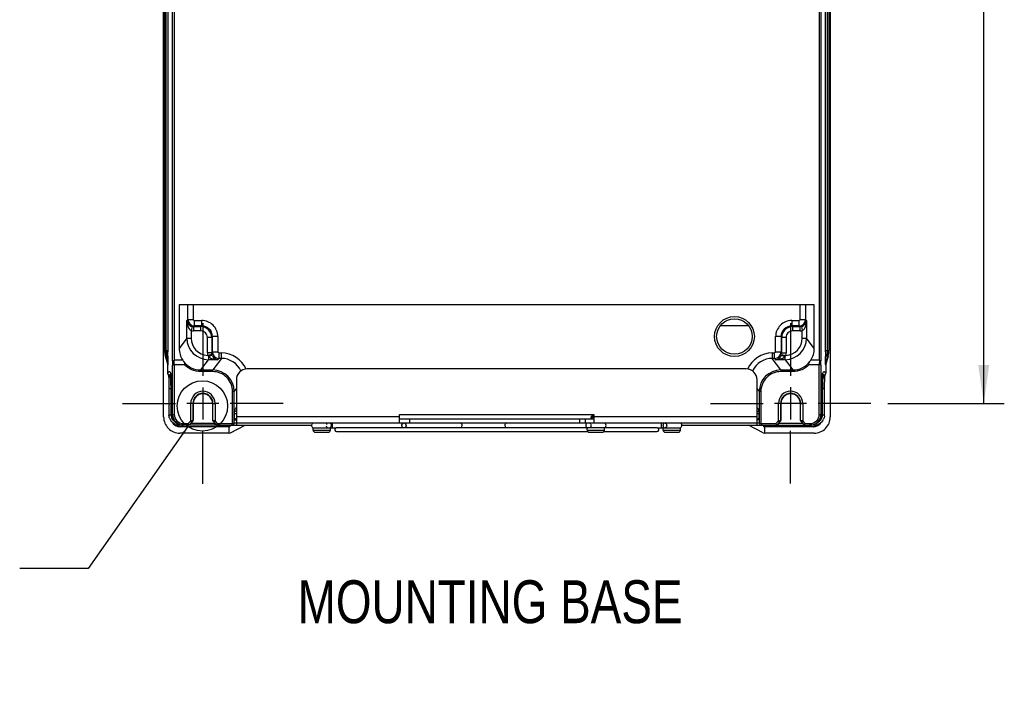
# Model space of a CAD drawing. Header units: inches. Extents: x 0 to 117, y 0 to 83.
# Tile 24 of 57: x 73 to 91, y 24 to 36. Entities that reach past the tile are written whole.
import ezdxf

# ---------------------------------------------------------------- set-up
doc = ezdxf.new("R2010")
doc.units = ezdxf.units.IN
doc.header["$LTSCALE"] = 6.431102
doc.header["$MEASUREMENT"] = 0
doc.linetypes.add('CENTER', pattern=[0.6, 0.375, -0.075, 0.075, -0.075])
doc.layers.get('0').update_dxf_attribs({"linetype": 'CONTINUOUS'})
doc.layers.add('DEFAULT_1', color=7, linetype='CENTER')
doc.styles.get("Standard").update_dxf_attribs({"font": 'txt', "width": 0.8})
doc.styles.add('TEXTSTYLE_5', font='txt', dxfattribs={"width": 0.8})
doc.dimstyles.new('DIMSTYLE_1', dxfattribs={"dimtxt": 0.78125, "dimasz": 0.7, "dimexe": 0.18, "dimexo": 0.0625, "dimgap": 0.09, "dimtad": 1, "dimdec": 0, "dimzin": 4, "dimdsep": 46, "dimtxsty": 'STANDARD', "dimblk": '_FILLED', "dimblk1": '_FILLED', "dimblk2": '_FILLED', "dimcen": 0.09, "dimadec": 0, "dimazin": 0, "dimtfac": 1, "dimtdec": 0, "dimtofl": 0, "dimtmove": 0, "dimatfit": 3, "dimldrblk": '_FILLED', "dimfxl": 1, "dimtolj": 1, "dimtzin": 4, "dimarcsym": 0})
doc.dimstyles.get("Standard").update_dxf_attribs({"dimtxt": 0.78125, "dimasz": 0.14, "dimexe": 0.18, "dimexo": 0.0625, "dimgap": 0.09, "dimtad": 1, "dimdec": 3, "dimzin": 4, "dimdsep": 46, "dimtxsty": 'STANDARD', "dimblk": '_FILLED', "dimblk1": '_FILLED', "dimblk2": '_FILLED', "dimcen": 0.09, "dimadec": 0, "dimazin": 0, "dimtp": 0.001, "dimtm": 0.001, "dimtfac": 1, "dimtdec": 3, "dimtofl": 0, "dimtmove": 0, "dimatfit": 3, "dimldrblk": '_FILLED', "dimfxl": 1, "dimtolj": 1, "dimtzin": 4, "dimarcsym": 0})

# ---------------------------------------------------------------- blocks, each defined once
blk = doc.blocks.new('_FILLED')
at = {"color": 0, "linetype": 'BYBLOCK'}
blk.add_solid([(0, 0), (-1, 0.143), (-1, -0.143)], dxfattribs=at)
blk = doc.blocks.new('*D13')
at = {"color": 7, "linetype": 'CONTINUOUS'}
for p, q in [((89.05, 54.519), (91.17, 54.519)), ((90.795, 54.519), (90.795, 41.765)), ((90.795, 29.01), (90.795, 41.765)), ((89.05, 29.01), (91.17, 29.01))]:
    blk.add_line(p, q, dxfattribs=at)
at = {"color": 7, "linetype": 'CONTINUOUS', "xscale": 0.7, "yscale": 0.7, "zscale": 0.7}
for p, rotation in [((90.795, 54.519), 90), ((90.795, 29.01), 270)]:
    blk.add_blockref('_FILLED', p, dxfattribs=dict(at, rotation=rotation))
at = {"color": 7, "linetype": 'CONTINUOUS', "insert": (89.818, 41.765), "char_height": 0.7812, "width": 1.875, "attachment_point": 2, "rotation": 90, "line_spacing_factor": 0.9}
blk.add_mtext('648', dxfattribs=at)

msp = doc.modelspace()

# ---------------------------------------------------------------- linework, layer by layer
at = {"color": 7, "linetype": 'CONTINUOUS'}
for p, q in [((75.8518, 28.7628), (75.8518, 54.9209)), ((87.999, 54.9209), (87.999, 28.7628)), ((76.0138, 29.7876), (76.0138, 53.2267)), ((76.0434, 53.2198), (76.0434, 29.7946)), ((87.7995, 29.7946), (87.7995, 53.2198)), ((87.8291, 53.2267), (87.8291, 29.7876)), ((75.8708, 29.9736), (75.8708, 53.0407)), ((75.8947, 53.0408), (75.8947, 29.9736)), ((75.9305, 53.0408), (75.9305, 29.9736)), ((87.9124, 29.9736), (87.9124, 53.0408)), ((87.9482, 29.9736), (87.9482, 53.0408)), ((87.9721, 53.0407), (87.9721, 29.9736)), ((87.7078, 30.8063), (76.1351, 30.8063)), ((76.1351, 30.8063), (76.1351, 30.0124)), ((76.2929, 30.5401), (76.2929, 30.8063)), ((76.3913, 30.8063), (76.3913, 30.5401)), ((87.4516, 30.5401), (87.4516, 30.8063)), ((87.55, 30.8063), (87.55, 30.5401)), ((87.7078, 30.0124), (87.7078, 30.8063)), ((76.2929, 30.5401), (76.2753, 30.5225)), ((76.2753, 30.1994), (76.2753, 30.5225)), ((76.2929, 30.5401), (76.3913, 30.5401)), ((76.411, 30.5204), (76.545, 30.5204)), ((76.411, 30.5204), (76.411, 30.422)), ((76.545, 30.422), (76.545, 30.5204)), ((87.2979, 30.5204), (87.432, 30.5204)), ((87.2979, 30.5204), (87.2979, 30.422)), ((87.432, 30.422), (87.432, 30.5204)), ((87.4516, 30.5401), (87.55, 30.5401)), ((87.5676, 30.5225), (87.55, 30.5401)), ((87.5676, 30.5225), (87.5676, 30.1994)), ((76.3714, 30.4113), (76.3541, 30.3346)), ((76.3541, 30.3346), (76.3541, 30.1995)), ((76.3974, 30.4085), (76.411, 30.422)), ((76.3974, 30.4085), (76.5315, 30.4085)), ((76.3974, 30.4085), (76.3974, 30.3297)), ((76.5315, 30.3297), (76.3974, 30.3297)), ((76.545, 30.422), (76.411, 30.422)), ((76.545, 30.422), (76.5315, 30.4085)), ((76.5315, 30.3297), (76.5315, 30.4085)), ((86.5082, 30.4245), (85.9961, 30.4245)), ((87.432, 30.422), (87.2979, 30.422)), ((87.3114, 30.4085), (87.2979, 30.422)), ((87.3114, 30.4085), (87.4455, 30.4085)), ((87.3114, 30.4085), (87.3114, 30.3297)), ((87.4455, 30.3297), (87.3114, 30.3297)), ((87.432, 30.422), (87.4455, 30.4085)), ((87.4455, 30.4085), (87.4455, 30.3297)), ((87.4715, 30.4114), (87.4888, 30.3346)), ((87.4888, 30.1995), (87.4888, 30.3346)), ((76.2753, 30.1994), (76.1351, 30.0124)), ((76.2753, 30.1994), (76.3541, 30.1994)), ((76.7283, 30.2117), (76.6495, 30.2117)), ((76.6495, 29.9293), (76.6495, 30.2117)), ((76.7283, 30.2117), (76.7418, 30.2252)), ((76.7283, 30.2117), (76.7283, 29.9293)), ((76.8402, 30.2252), (76.7418, 30.2252)), ((76.7418, 29.9473), (76.7418, 30.2252)), ((76.8402, 30.2252), (76.8402, 29.9473)), ((87.1011, 30.2252), (87.0027, 30.2252)), ((87.0027, 29.9473), (87.0027, 30.2252)), ((87.1011, 30.2252), (87.1147, 30.2117)), ((87.1011, 30.2252), (87.1011, 29.9473)), ((87.1934, 30.2117), (87.1147, 30.2117)), ((87.1147, 29.9293), (87.1147, 30.2117)), ((87.1934, 30.2117), (87.1934, 29.9293)), ((87.4888, 30.1994), (87.5676, 30.1994)), ((87.7078, 30.0124), (87.5676, 30.1994)), ((75.8683, 29.9736), (75.9305, 29.9736)), ((75.9305, 29.9736), (75.9305, 29.9477)), ((87.9124, 29.9736), (87.9746, 29.9736)), ((87.9124, 29.9478), (87.9124, 29.9736)), ((75.8853, 29.8678), (75.8828, 29.8678)), ((75.9024, 29.8725), (75.8853, 29.8678)), ((75.9256, 29.7236), (75.8853, 29.8678)), ((75.9024, 29.8725), (75.9089, 29.8317)), ((75.9303, 29.8724), (75.9302, 29.8638)), ((76.0138, 29.7876), (76.015, 29.7089)), ((76.2008, 29.7946), (76.0434, 29.7946)), ((76.0446, 29.7158), (76.0434, 29.7946)), ((76.5283, 29.6184), (76.6688, 29.8059)), ((76.7283, 29.9293), (76.6495, 29.9293)), ((76.7313, 29.9026), (76.6546, 29.8849)), ((76.6688, 29.8642), (76.6688, 29.8059)), ((76.8423, 29.8059), (76.6688, 29.8059)), ((76.7418, 29.9473), (76.7283, 29.9293)), ((76.7313, 29.9026), (76.7327, 29.8969)), ((76.7418, 29.9473), (76.8402, 29.9473)), ((76.9034, 29.8292), (76.7453, 29.6184)), ((76.8423, 29.8059), (76.8598, 29.8292)), ((76.8598, 29.9276), (76.9034, 29.9276)), ((76.8598, 29.9276), (76.8598, 29.8292)), ((76.9034, 29.8292), (76.8598, 29.8292)), ((76.9034, 29.8292), (76.9034, 29.9276)), ((86.9395, 29.9276), (86.9831, 29.9276)), ((86.9395, 29.9276), (86.9395, 29.8292)), ((86.9831, 29.8292), (86.9395, 29.8292)), ((87.0976, 29.6184), (86.9395, 29.8292)), ((86.9831, 29.8292), (86.9831, 29.9276)), ((86.9831, 29.8292), (87.0006, 29.8059)), ((87.1741, 29.8059), (87.0006, 29.8059)), ((87.0027, 29.9473), (87.1011, 29.9473)), ((87.1147, 29.9293), (87.1011, 29.9473)), ((87.1116, 29.9026), (87.1883, 29.8849)), ((87.1147, 29.9293), (87.1934, 29.9293)), ((87.1741, 29.8059), (87.1741, 29.8642)), ((87.1741, 29.8059), (87.3146, 29.6184)), ((87.7995, 29.7946), (87.6421, 29.7946)), ((87.7995, 29.7946), (87.7983, 29.7158)), ((87.8279, 29.7089), (87.8291, 29.7876)), ((87.9576, 29.8678), (87.9173, 29.7236)), ((87.9405, 29.8725), (87.9339, 29.8312)), ((87.9576, 29.8678), (87.9405, 29.8725)), ((87.9601, 29.8678), (87.9576, 29.8678)), ((75.9256, 29.7236), (75.9252, 29.7236)), ((75.9277, 29.7077), (75.9252, 29.7077)), ((75.9252, 29.7077), (75.9252, 29.562)), ((76.015, 28.8103), (76.015, 29.7089)), ((76.0446, 29.7158), (76.2261, 29.7158)), ((76.0446, 29.7158), (76.0446, 28.8102)), ((76.5283, 29.6184), (76.7453, 29.6184)), ((76.5283, 29.6184), (76.5283, 29.5889)), ((76.7453, 29.5889), (76.7453, 29.6184)), ((86.4687, 29.6371), (77.3742, 29.6371)), ((87.0976, 29.6184), (87.3146, 29.6184)), ((87.0976, 29.6184), (87.0976, 29.5889)), ((87.3146, 29.5889), (87.3146, 29.6184)), ((87.6168, 29.7158), (87.7983, 29.7158)), ((87.7983, 28.8102), (87.7983, 29.7158)), ((87.8279, 29.7089), (87.8279, 28.8103)), ((87.9177, 29.7077), (87.9152, 29.7077)), ((87.9177, 29.7236), (87.9173, 29.7236)), ((87.9177, 29.7077), (87.9177, 29.562)), ((75.9339, 29.5324), (75.9358, 29.527)), ((75.9418, 29.5068), (75.9428, 29.5033)), ((75.9433, 29.4946), (75.9435, 29.4901)), ((75.9435, 29.4901), (75.9438, 29.4848)), ((75.9438, 29.4848), (75.9441, 29.4787)), ((75.9441, 29.4787), (75.9444, 29.4719)), ((75.9444, 29.4719), (75.9448, 29.4602)), ((75.9448, 29.4602), (75.9453, 29.4469)), ((75.9453, 29.4469), (75.9457, 29.4319)), ((75.9457, 29.4319), (75.9462, 29.4093)), ((75.9797, 29.4744), (75.9892, 29.4741)), ((75.9862, 29.545), (75.9866, 29.5443)), ((75.9871, 29.5358), (75.9874, 29.5302)), ((75.9874, 29.5302), (75.9876, 29.5237)), ((75.9876, 29.5237), (75.9879, 29.5163)), ((76.0084, 28.8654), (75.9879, 29.5167)), ((75.9879, 29.5167), (75.9879, 29.5154)), ((76.7453, 29.5889), (76.5283, 29.5889)), ((77.1774, 29.4402), (77.1783, 28.6135)), ((86.6646, 28.6135), (86.6655, 29.4402)), ((87.3146, 29.5889), (87.0976, 29.5889)), ((87.8345, 28.8654), (87.8552, 29.5211)), ((87.8537, 29.4741), (87.8632, 29.4744)), ((87.855, 29.5167), (87.855, 29.5154)), ((87.8563, 29.5443), (87.8568, 29.5451)), ((87.8566, 29.5474), (87.8567, 29.5481)), ((87.8568, 29.5451), (87.86, 29.55)), ((87.8574, 29.5557), (87.8578, 29.5569)), ((87.86, 29.55), (87.8606, 29.5508)), ((87.8727, 29.5334), (87.8758, 29.5288)), ((87.8758, 29.5288), (87.8793, 29.5228)), ((87.8969, 29.4157), (87.8973, 29.4356)), ((87.8973, 29.4356), (87.8978, 29.4531)), ((87.8978, 29.4531), (87.8982, 29.4634)), ((87.8982, 29.4634), (87.8985, 29.4725)), ((87.8985, 29.4725), (87.8989, 29.4805)), ((87.9003, 29.5029), (87.9004, 29.5035)), ((75.9462, 29.4093), (75.9466, 29.3839)), ((75.9466, 29.3839), (75.947, 29.3486)), ((75.947, 29.3486), (75.9473, 29.3019)), ((75.9473, 29.3019), (75.9485, 28.8024)), ((75.9868, 29.2775), (75.9954, 29.2772)), ((75.9879, 28.799), (75.9868, 29.2775)), ((76.5669, 29.3015), (76.5669, 28.7169)), ((77.1387, 29.2248), (77.1774, 29.2763)), ((86.6655, 29.2763), (86.7042, 29.2248)), ((87.2758, 29.3028), (87.2758, 28.7182)), ((87.8475, 29.2772), (87.8561, 29.2775)), ((87.855, 28.799), (87.8561, 29.2775)), ((87.8944, 28.8024), (87.8957, 29.3246)), ((87.8957, 29.3246), (87.8959, 29.3519)), ((87.8959, 29.3519), (87.8964, 29.3856)), ((87.8964, 29.3856), (87.8969, 29.4157)), ((77.1387, 29.2248), (77.1092, 29.2248)), ((77.1092, 28.6506), (77.1092, 29.2248)), ((77.1387, 28.6483), (77.1387, 29.2248)), ((86.7337, 29.2248), (86.7042, 29.2248)), ((86.7042, 29.2248), (86.7042, 28.6483)), ((86.7337, 29.2248), (86.7337, 28.6506)), ((76.3453, 29.0089), (76.2745, 29.0092)), ((76.3847, 29.0089), (76.3453, 29.0089)), ((76.3454, 28.6894), (76.3454, 29.0088)), ((76.39, 29.0072), (76.3847, 29.0089)), ((76.7496, 29.0089), (76.3847, 29.0089)), ((76.3847, 29.0089), (76.3848, 28.6993)), ((76.39, 29.0072), (76.39, 28.7045)), ((76.7496, 29.0089), (76.7443, 29.0072)), ((76.7443, 29.0072), (76.7443, 28.7045)), ((76.7495, 28.6993), (76.7496, 29.0089)), ((76.7496, 29.0089), (76.7889, 29.0089)), ((76.8592, 29.0092), (76.7889, 29.0089)), ((76.7889, 29.0088), (76.7889, 28.6894)), ((87.5681, 29.0105), (86.9835, 29.0105)), ((87.0933, 29.0089), (87.054, 29.0089)), ((87.054, 28.6894), (87.054, 29.0088)), ((87.0986, 29.0072), (87.0933, 29.0089)), ((87.0933, 29.0089), (87.0934, 28.6993)), ((87.0986, 29.0072), (87.0986, 28.7045)), ((87.4582, 29.0089), (87.4529, 29.0072)), ((87.4529, 29.0072), (87.4529, 28.7045)), ((87.4581, 28.6993), (87.4582, 29.0089)), ((87.4582, 29.0089), (87.4976, 29.0089)), ((87.4975, 29.0088), (87.4975, 28.6894)), ((76.0084, 28.8654), (76.0084, 28.8666)), ((76.0095, 28.8103), (76.0446, 28.8103)), ((77.1774, 28.8186), (77.1442, 28.8186)), ((77.1442, 28.7233), (77.1442, 28.8186)), ((77.1603, 28.7316), (77.1733, 28.7316)), ((77.1774, 28.7709), (80.1498, 28.7709)), ((80.1498, 28.8103), (83.6931, 28.8103)), ((80.1498, 28.6528), (80.1498, 28.8103)), ((80.1498, 28.7316), (83.6931, 28.7316)), ((80.3306, 28.7316), (80.3306, 28.6528)), ((83.4324, 28.6528), (83.4324, 28.7316)), ((83.5309, 28.7316), (83.5309, 28.6528)), ((83.6355, 28.7552), (83.6366, 28.7544)), ((83.6366, 28.7544), (83.6549, 28.7436)), ((83.659, 28.7775), (83.651, 28.7726)), ((83.6577, 28.8075), (83.6572, 28.8064)), ((83.6572, 28.7775), (83.6572, 28.8064)), ((83.6572, 28.7316), (83.6572, 28.7434)), ((83.6612, 28.7786), (83.659, 28.7775)), ((83.6931, 28.8103), (83.6931, 28.6528)), ((83.6931, 28.7709), (86.6655, 28.7709)), ((86.6987, 28.8186), (86.6655, 28.8186)), ((86.6655, 28.7316), (86.6826, 28.7316)), ((86.697, 28.7126), (86.7017, 28.7125)), ((86.6987, 28.8186), (86.6987, 28.7233)), ((87.7984, 28.8103), (87.8334, 28.8103)), ((87.8345, 28.8666), (87.8345, 28.8654)), ((76.1379, 28.6261), (76.1379, 28.6135)), ((76.2067, 28.6135), (76.1379, 28.6135)), ((77.0418, 28.5825), (76.157, 28.5825)), ((77.0489, 28.5859), (76.1604, 28.5859)), ((76.212, 28.643), (76.299, 28.643)), ((76.212, 28.643), (76.212, 28.6135)), ((76.8201, 28.6135), (76.212, 28.6135)), ((76.3454, 28.6894), (76.299, 28.643)), ((76.3112, 28.6135), (76.299, 28.643)), ((76.3112, 28.6135), (76.3813, 28.6835)), ((76.3663, 28.6685), (76.3454, 28.6894)), ((76.3472, 28.6494), (76.7871, 28.6494)), ((76.39, 28.7045), (76.3848, 28.6993)), ((76.7495, 28.6993), (76.7443, 28.7045)), ((76.7888, 28.6894), (76.7503, 28.699)), ((76.753, 28.6835), (76.823, 28.6135)), ((76.768, 28.6685), (76.7888, 28.6894)), ((76.8353, 28.643), (76.7889, 28.6894)), ((76.7934, 28.6135), (76.7934, 28.6428)), ((76.823, 28.6135), (76.8353, 28.643)), ((76.823, 28.6135), (78.5474, 28.6135)), ((76.8353, 28.643), (77.0996, 28.643)), ((77.0591, 28.5859), (77.0418, 28.5825)), ((77.0418, 28.5825), (77.0418, 28.4678)), ((77.0591, 28.6135), (77.0591, 28.5859)), ((77.0695, 28.4733), (77.3361, 28.6127)), ((77.0996, 28.6135), (77.0996, 28.643)), ((77.1774, 28.6528), (86.6655, 28.6528)), ((78.575, 28.5623), (78.9845, 28.5623)), ((78.575, 28.5229), (78.575, 28.5623)), ((78.89, 28.5229), (78.89, 28.5623)), ((78.9223, 28.6528), (78.9223, 28.5623)), ((79.0042, 28.5682), (80.2128, 28.5682)), ((80.258, 28.5623), (80.2507, 28.5623)), ((80.2875, 28.5682), (83.5554, 28.5682)), ((83.5707, 28.5647), (83.5604, 28.5675)), ((83.8852, 28.5623), (83.5702, 28.5623)), ((83.5702, 28.5229), (83.5702, 28.5623)), ((83.8852, 28.5229), (83.8852, 28.5623)), ((83.8898, 28.5682), (84.8387, 28.5682)), ((84.8584, 28.5623), (85.2679, 28.5623)), ((84.9206, 28.5623), (84.9206, 28.6522)), ((84.9529, 28.5229), (84.9529, 28.5623)), ((85.2679, 28.5229), (85.2679, 28.5623)), ((85.2955, 28.6135), (87.0199, 28.6135)), ((86.7735, 28.4733), (86.5068, 28.6128)), ((86.7433, 28.643), (87.0076, 28.643)), ((86.7433, 28.643), (86.7433, 28.6135)), ((86.7838, 28.6135), (86.7838, 28.5859)), ((86.8011, 28.5825), (86.7838, 28.5859)), ((87.6825, 28.5859), (86.7941, 28.5859)), ((87.686, 28.5825), (86.8011, 28.5825)), ((86.8011, 28.5825), (86.8011, 28.4678)), ((87.054, 28.6894), (87.0076, 28.643)), ((87.0076, 28.643), (87.0199, 28.6135)), ((87.0199, 28.6135), (87.09, 28.6835)), ((87.0221, 28.6135), (87.6309, 28.6135)), ((87.0495, 28.6372), (87.0495, 28.614)), ((87.0749, 28.6685), (87.0541, 28.6894)), ((87.0558, 28.6494), (87.4957, 28.6494)), ((87.0986, 28.7045), (87.0934, 28.6993)), ((87.4581, 28.6993), (87.4529, 28.7045)), ((87.4975, 28.6894), (87.4589, 28.699)), ((87.4616, 28.6835), (87.5317, 28.6135)), ((87.4766, 28.6685), (87.4975, 28.6894)), ((87.5439, 28.643), (87.4975, 28.6894)), ((87.5317, 28.6135), (87.5439, 28.643)), ((87.5439, 28.643), (87.6309, 28.643)), ((87.6309, 28.6135), (87.6309, 28.643)), ((87.705, 28.6135), (87.6362, 28.6135)), ((87.705, 28.6135), (87.705, 28.6261)), ((77.0418, 28.4678), (76.1472, 28.4678)), ((77.0418, 28.4678), (77.0695, 28.4733)), ((78.575, 28.5229), (78.89, 28.5229)), ((78.6143, 28.4835), (78.8506, 28.4835)), ((79.0041, 28.4973), (83.5797, 28.4973)), ((83.5702, 28.5229), (83.8852, 28.5229)), ((83.6096, 28.4835), (83.8458, 28.4835)), ((83.8757, 28.4973), (84.8388, 28.4973)), ((84.9529, 28.5229), (85.2679, 28.5229)), ((84.9923, 28.4835), (85.2286, 28.4835)), ((86.7735, 28.4733), (86.8011, 28.4678)), ((87.7035, 28.4678), (86.8011, 28.4678))]:
    msp.add_line(p, q, dxfattribs=at)
for points in [[(75.9286, 29.5461), (75.929, 29.5452), (75.9305, 29.5415), (75.9322, 29.5373), (75.9339, 29.5324)], [(75.9358, 29.527), (75.9377, 29.5209), (75.9397, 29.5142), (75.9418, 29.5068)], [(75.9424, 29.5047), (75.9424, 29.5045), (75.9425, 29.5037), (75.9426, 29.5027), (75.9427, 29.5015), (75.9429, 29.5001), (75.943, 29.4985), (75.9431, 29.4966), (75.9433, 29.4946)], [(75.9838, 29.5506), (75.9821, 29.5516), (75.9812, 29.5522), (75.983, 29.55), (75.9862, 29.545)], [(75.9862, 29.5484), (75.9861, 29.5484), (75.9862, 29.5481), (75.9863, 29.5475), (75.9864, 29.5466), (75.9865, 29.5455), (75.9866, 29.544), (75.9867, 29.5423), (75.9868, 29.5404), (75.987, 29.5382), (75.9871, 29.5358)], [(87.8552, 29.5211), (87.8555, 29.5297), (87.8557, 29.5334), (87.8559, 29.5368), (87.856, 29.5397), (87.8562, 29.5422), (87.8564, 29.5444), (87.8565, 29.5461), (87.8566, 29.5474)], [(87.8989, 29.4805), (87.8992, 29.4874), (87.8994, 29.4905), (87.8996, 29.4932), (87.8997, 29.4957), (87.8999, 29.4979), (87.9, 29.4999), (87.9002, 29.5015), (87.9003, 29.5029)], [(87.9002, 29.5033), (87.9011, 29.5068), (87.9032, 29.5142), (87.9052, 29.5209), (87.9071, 29.527), (87.909, 29.5324), (87.9107, 29.5373), (87.9124, 29.5415)], [(83.651, 28.7726), (83.6397, 28.7659), (83.6366, 28.764)]]:
    msp.add_lwpolyline(points, dxfattribs=at)
for centre, radius in [((86.2522, 30.2276), 0.3631), ((86.2522, 30.2276), 0.3238), ((76.5587, 28.9633), 0.4583)]:
    msp.add_circle(centre, radius, dxfattribs=at)
for centre, radius, start, end in [((76.411, 30.5401), 0.1181, 180.03813, 269.96187), ((76.545, 30.2252), 0.2952, 0.00017, 90.00242), ((87.2979, 30.2252), 0.2952, 90.00009, 180.00249), ((87.4319, 30.5401), 0.1181, 270.03812, 359.96187), ((76.3975, 30.527), 0.1973, 257.28605, 269.9879), ((76.5314, 30.2116), 0.1969, 0.02051, 89.97949), ((76.5315, 30.2117), 0.118, 359.99233, 90.00949), ((76.5451, 30.2253), 0.1967, 359.97061, 90.02939), ((87.2978, 30.2253), 0.1967, 89.97061, 180.02939), ((87.3115, 30.2116), 0.1969, 90.02051, 179.97949), ((87.3114, 30.2117), 0.118, 89.99234, 180.00949), ((87.4454, 30.5272), 0.1975, 270.01934, 282.70671), ((76.6689, 30.1995), 0.3936, 180.00578, 269.98506), ((76.6688, 30.1993), 0.3148, 179.97431, 267.40968), ((87.174, 30.1995), 0.3936, 270.01494, 359.99423), ((87.1741, 30.1993), 0.3148, 272.59038, 0.02551), ((76.2636, 29.9738), 0.3953, 180.03706, 195.56402), ((76.266, 29.9738), 0.3952, 180.03222, 195.56556), ((76.561, 29.9741), 0.6663, 180.0423, 185.93219), ((52.1935, 29.9656), 23.7361, 359.75408, 0.01934), ((87.2919, 29.9737), 0.6563, 354.9745, 359.98877), ((87.5769, 29.9738), 0.3952, 344.43501, 359.96721), ((87.5792, 29.9738), 0.3954, 344.43777, 359.96473), ((76.5684, 29.9738), 0.6736, 185.84459, 188.64682), ((56.9068, 29.9615), 19.0237, 359.73176, 359.95864), ((76.8471, 29.9293), 0.1976, 180.019, 193.00582), ((76.9034, 29.4358), 0.4918, 24.00815, 89.99674), ((76.9035, 29.436), 0.3932, 24.77283, 90.02407), ((86.9395, 29.4358), 0.4918, 90.00253, 155.99319), ((86.9394, 29.436), 0.3932, 89.97593, 155.22724), ((86.9837, 29.9474), 0.1174, 270.04457, 359.93206), ((86.9958, 29.9293), 0.1976, 346.99418, 359.98097), ((109.3077, 29.9652), 21.3953, 180.04663, 180.17844), ((103.2815, 29.948), 15.3691, 180.18433, 180.31371), ((87.2695, 29.9744), 0.6787, 351.36754, 354.14183), ((87.2386, 29.978), 0.7098, 354.11158, 355.01052), ((76.5282, 30.0117), 0.3933, 217.47744, 270.01587), ((76.7452, 29.2249), 0.3935, 359.99458, 89.99243), ((77.3742, 29.4402), 0.1969, 90, 180), ((86.4687, 29.4402), 0.1969, 0, 90), ((87.0977, 29.2249), 0.3935, 90.00757, 180.00542), ((87.3147, 30.0117), 0.3933, 269.9836, 322.54284), ((75.9648, 29.5623), 0.0396, 248.93875, 268.3171), ((75.8032, 29.4513), 0.1756, 22.51015, 23.99584), ((76.0253, 29.557), 0.0402, 180.15734, 192.31109), ((74.6307, 29.474), 1.3579, 1.80095, 2.1228), ((76.7453, 29.225), 0.3639, 359.97026, 90.00343), ((87.0976, 29.225), 0.3639, 89.99658, 180.0297), ((87.8183, 29.5569), 0.0395, 340.39109, 0.05416), ((88.429, 29.3234), 0.5857, 164.39182, 165.05752), ((88.3609, 29.3424), 0.5149, 163.66723, 164.39252), ((88.2989, 29.3606), 0.4503, 162.87501, 163.66806), ((88.0876, 29.4317), 0.2273, 157.53819, 160.04217), ((88.0398, 29.4513), 0.1756, 156.00431, 157.48999), ((87.8782, 29.5623), 0.0396, 271.68286, 291.04695), ((87.8623, 29.5136), 0.0392, 301.62288, 311.63267), ((76.5671, 29.0089), 0.1824, 0.00228, 179.99773), ((76.5671, 29.0072), 0.1772, 0.00142, 179.99858), ((87.2758, 29.0089), 0.1824, 0.00228, 179.99773), ((87.2758, 29.0072), 0.1772, 0.00142, 179.99858), ((76.147, 28.763), 0.2952, 180.04696, 270.05131), ((76.1353, 28.8028), 0.1867, 180.10861, 181.81163), ((76.1382, 28.8031), 0.1898, 204.04743, 216.00791), ((76.1356, 28.7994), 0.1477, 180.13692, 188.01641), ((76.1395, 28.7999), 0.1516, 188.01452, 202.68911), ((76.2131, 28.812), 0.2036, 180.46472, 193.07222), ((76.2118, 28.8117), 0.2023, 193.09466, 194.69899), ((76.2132, 28.8105), 0.1982, 180.06475, 197.87361), ((76.2067, 28.8104), 0.197, 194.70912, 251.11016), ((76.212, 28.8104), 0.197, 197.95328, 251.97003), ((76.2119, 28.8103), 0.1673, 180.05939, 270.02929), ((77.1603, 28.7119), 0.0197, 90, 175.26427), ((83.7234, 28.3702), 0.4045, 98.35505, 99.43625), ((83.7239, 28.3614), 0.4074, 98.32725, 99.43525), ((86.6946, 26.5379), 2.1747, 90.16792, 90.65446), ((86.6826, 28.7119), 0.0197, 9.81638, 90), ((86.6907, 27.698), 1.0146, 89.86288, 90.13683), ((86.6919, 28.1798), 0.5328, 89.45157, 89.87433), ((87.631, 28.8103), 0.1673, 269.97071, 359.94061), ((87.6309, 28.8104), 0.197, 288.03002, 342.04685), ((87.6363, 28.8104), 0.197, 288.88981, 345.29168), ((87.7038, 28.763), 0.2952, 269.94869, 359.95305), ((87.6298, 28.8105), 0.1981, 342.11265, 353.99935), ((87.6297, 28.812), 0.2037, 345.33453, 359.5293), ((87.6318, 28.8104), 0.1961, 353.99237, 359.987), ((91.2201, 28.7773), 3.3868, 178.98549, 179.44224), ((89.9905, 28.8001), 2.1571, 178.23224, 179.01114), ((87.7052, 28.7994), 0.1498, 333.72638, 359.86414), ((87.8561, 29.2432), 0.4442, 269.86549, 270.79831), ((87.705, 28.8029), 0.1894, 323.78728, 335.29954), ((87.7061, 28.8029), 0.1883, 353.4642, 359.87618), ((76.1382, 28.8041), 0.1907, 246.07812, 263.94397), ((76.1379, 28.8019), 0.1884, 263.96755, 269.9868), ((76.2069, 28.812), 0.1985, 251.18244, 269.92697), ((76.2122, 28.8117), 0.1983, 252.02834, 263.9654), ((76.212, 28.8097), 0.1963, 263.95821, 269.98714), ((77.0996, 28.6528), 0.0394, 270, 358.5), ((77.0996, 28.6528), 0.00984, 270, 346.94581), ((78.5927, 28.6076), 0.0453, 120, 260), ((78.8632, 28.6085), 0.0487, 153.3637, 162.09977), ((78.8602, 28.61), 0.0454, 143.93683, 153.31333), ((79.0041, 28.5328), 0.0354, 123.55731, 270), ((83.5879, 28.6076), 0.0453, 110, 260), ((83.5982, 28.6104), 0.0435, 37.19284, 47.15135), ((83.5929, 28.6076), 0.0495, 341.24728, 9.75251), ((83.8675, 28.6076), 0.0453, 280, 80), ((84.8388, 28.5328), 0.0354, 270, 56.44269), ((85.0017, 28.6075), 0.0516, 161.96364, 179.95185), ((84.9991, 28.6066), 0.0487, 197.90023, 206.6363), ((84.9753, 28.6063), 0.0446, 311.34604, 331.20563), ((84.9722, 28.6074), 0.048, 9.67125, 19.06527), ((84.9734, 28.6075), 0.0469, 350.29124, 9.70876), ((85.2502, 28.6076), 0.0453, 280, 60), ((86.7433, 28.6528), 0.0394, 181.5, 270), ((86.7433, 28.6528), 0.00984, 193.05419, 270), ((87.6309, 28.8079), 0.1945, 270.00096, 271.5578), ((87.6307, 28.8119), 0.1985, 271.59805, 287.95971), ((87.6362, 28.8097), 0.1962, 270.01463, 276.34568), ((87.636, 28.8118), 0.1983, 276.33669, 288.835), ((87.705, 28.8017), 0.1882, 270.02004, 276.83077), ((87.7047, 28.8045), 0.191, 276.81859, 289.28574), ((87.7044, 28.8003), 0.151, 293.9157, 311.01808), ((78.6144, 28.5229), 0.0394, 180, 269.97656), ((78.8506, 28.5229), 0.0394, 270.02344, 360), ((83.6096, 28.5229), 0.0394, 180, 269.97656), ((83.8458, 28.5229), 0.0394, 270.02344, 360), ((84.9923, 28.5229), 0.0394, 180, 269.97656), ((85.2285, 28.5229), 0.0394, 270.02344, 360)]:
    msp.add_arc(centre, radius, start, end, dxfattribs=at)
for centre, major_axis, ratio, start_param, end_param in [((76.5289, 30.0127), (-0.2364, -0.3153), 0.9990488, -0.9269237, -0.3409593), ((87.314, 30.0127), (-0.2364, 0.3153), 0.9990488, -2.8006333, -2.2146689), ((76.157, 28.7597), (0.1253, 0.1253), 0.9996955, 9.1871297, 10.2100238), ((76.1605, 28.7631), (0.1253, 0.1253), 0.9996955, 3.0177618, 3.9268385), ((76.3604, 28.7044), (0.0182, 0.0233), 0.999059, 4.5898067, 5.3757758), ((76.7738, 28.7044), (-0.0182, 0.0233), 0.999059, 0.9074095, 1.6933786), ((87.0691, 28.7044), (0.0182, 0.0233), 0.999059, 4.5898067, 5.3757758), ((87.4825, 28.7044), (-0.0182, 0.0233), 0.999059, 0.9074095, 1.6933786), ((87.6825, 28.7631), (0.1253, -0.1253), 0.9996955, -0.7852459, -0.6769644), ((87.6859, 28.7597), (-0.1253, 0.1253), 0.9996955, 8.6395321, 9.6630428), ((87.6825, 28.7631), (-0.1253, 0.1253), 0.9996955, -3.8185571, -3.4003873), ((87.6825, 28.7631), (0.1253, -0.1253), 0.9996955, -0.2587946, 0.1240281)]:
    msp.add_ellipse(centre, major_axis=major_axis, ratio=ratio, start_param=start_param, end_param=end_param, dxfattribs=at)
for points, knots in [([(76.2753, 30.5225), (76.2762, 30.5009), (76.294, 30.4492), (76.3421, 30.418), (76.3714, 30.4114)], [0, 0, 0, 0, 0.4181332, 1, 1, 1, 1]), ([(76.2753, 30.5225), (76.2758, 30.488), (76.2849, 30.4203), (76.3219, 30.3492), (76.3541, 30.3346)], [0, 0, 0, 0, 0.494113, 1, 1, 1, 1]), ([(87.4715, 30.4114), (87.5008, 30.418), (87.5489, 30.4492), (87.5667, 30.5009), (87.5676, 30.5225)], [0, 0, 0, 0, 0.5818526, 1, 1, 1, 1]), ([(87.4888, 30.3346), (87.521, 30.3492), (87.558, 30.4203), (87.5671, 30.488), (87.5676, 30.5225)], [0, 0, 0, 0, 0.505887, 1, 1, 1, 1]), ([(75.9024, 29.8725), (75.9092, 29.8717), (75.9174, 29.8702), (75.9297, 29.8669), (75.9302, 29.8638)], [0, 0, 0, 0, 0.6867304, 1, 1, 1, 1]), ([(75.9089, 29.8317), (75.9104, 29.8223), (75.9162, 29.7863), (75.9214, 29.7502), (75.9256, 29.7236)], [0, 0, 0, 0, 0.2610783, 1, 1, 1, 1]), ([(75.9302, 29.8638), (75.9302, 29.8488), (75.93, 29.8192), (75.9296, 29.7826), (75.9293, 29.754), (75.9286, 29.7349), (75.9293, 29.7192), (75.9275, 29.7122), (75.9286, 29.7079), (75.9277, 29.7077)], [0, 0, 0, 0, 0.288022, 0.5696148, 0.7054139, 0.8339199, 0.9449119, 0.9840045, 1, 1, 1, 1]), ([(76.0138, 29.7876), (76.0142, 29.7909), (76.028, 29.7935), (76.0364, 29.7945), (76.0434, 29.7946)], [0, 0, 0, 0, 0.3258997, 1, 1, 1, 1]), ([(76.7397, 29.8778), (76.7352, 29.8845), (76.7035, 29.877), (76.6839, 29.8707), (76.6688, 29.8642)], [0, 0, 0, 0, 0.3293999, 1, 1, 1, 1]), ([(76.6688, 29.8642), (76.6903, 29.8413), (76.7503, 29.8146), (76.8117, 29.8063), (76.8423, 29.8059)], [0, 0, 0, 0, 0.5063192, 1, 1, 1, 1]), ([(76.7397, 29.8778), (76.75, 29.8557), (76.7803, 29.8206), (76.8235, 29.8069), (76.8423, 29.8059)], [0, 0, 0, 0, 0.5642652, 1, 1, 1, 1]), ([(87.0006, 29.8059), (87.0195, 29.8069), (87.0626, 29.8206), (87.0929, 29.8557), (87.1032, 29.8778)], [0, 0, 0, 0, 0.4357347, 1, 1, 1, 1]), ([(87.0006, 29.8059), (87.0312, 29.8063), (87.0926, 29.8146), (87.1526, 29.8413), (87.1741, 29.8642)], [0, 0, 0, 0, 0.4936808, 1, 1, 1, 1]), ([(87.1032, 29.8778), (87.1078, 29.8845), (87.1394, 29.877), (87.159, 29.8707), (87.1741, 29.8642)], [0, 0, 0, 0, 0.3293998, 1, 1, 1, 1]), ([(87.7995, 29.7946), (87.8065, 29.7945), (87.8149, 29.7935), (87.8287, 29.7909), (87.8291, 29.7876)], [0, 0, 0, 0, 0.6741099, 1, 1, 1, 1]), ([(87.9405, 29.8725), (87.9338, 29.8718), (87.9255, 29.8702), (87.9132, 29.8669), (87.9126, 29.8638)], [0, 0, 0, 0, 0.6865283, 1, 1, 1, 1]), ([(87.9152, 29.7077), (87.9139, 29.7163), (87.9142, 29.7389), (87.9128, 29.7908), (87.9128, 29.8342), (87.9127, 29.8638)], [0, 0, 0, 0, 0.1668723, 0.4311445, 1, 1, 1, 1]), ([(87.9339, 29.8312), (87.9309, 29.8125), (87.9245, 29.7768), (87.921, 29.7406), (87.9173, 29.7236)], [0, 0, 0, 0, 0.5210241, 1, 1, 1, 1]), ([(76.015, 29.7089), (76.0155, 29.7122), (76.0292, 29.7147), (76.0376, 29.7158), (76.0446, 29.7158)], [0, 0, 0, 0, 0.3258133, 1, 1, 1, 1]), ([(76.2161, 29.7724), (76.2195, 29.7678), (76.2263, 29.7585), (76.2338, 29.7439), (76.2439, 29.7275), (76.232, 29.7158), (76.2261, 29.7158)], [0, 0, 0, 0, 0.2505378, 0.498409, 0.7420474, 1, 1, 1, 1]), ([(76.5283, 29.5889), (76.4726, 29.5892), (76.3599, 29.6111), (76.2653, 29.6762), (76.2261, 29.7158)], [0, 0, 0, 0, 0.4999999, 1, 1, 1, 1]), ([(87.6168, 29.7158), (87.5776, 29.6762), (87.483, 29.6111), (87.3703, 29.5892), (87.3146, 29.5889)], [0, 0, 0, 0, 0.5000001, 1, 1, 1, 1]), ([(87.6269, 29.7725), (87.6235, 29.7679), (87.6167, 29.7586), (87.6091, 29.744), (87.5991, 29.7275), (87.6109, 29.7158), (87.6168, 29.7158)], [0, 0, 0, 0, 0.2505307, 0.4984135, 0.7420425, 1, 1, 1, 1]), ([(87.7984, 29.7158), (87.8053, 29.7158), (87.8137, 29.7147), (87.8274, 29.7122), (87.8279, 29.7089)], [0, 0, 0, 0, 0.6741732, 1, 1, 1, 1]), ([(75.9652, 29.5839), (75.9597, 29.5878), (75.9388, 29.5887), (75.9302, 29.5711), (75.9252, 29.5621)], [0, 0, 0, 0, 0.3934608, 1, 1, 1, 1]), ([(75.9718, 29.5777), (75.9708, 29.5789), (75.9687, 29.5811), (75.9663, 29.5831), (75.9652, 29.5839)], [0, 0, 0, 0, 0.5262597, 1, 1, 1, 1]), ([(75.9797, 29.4744), (75.9786, 29.4787), (75.9744, 29.4936), (75.9696, 29.5084), (75.9654, 29.5186)], [0, 0, 0, 0, 0.2866443, 1, 1, 1, 1]), ([(75.9868, 29.2775), (75.9866, 29.3016), (75.9859, 29.346), (75.9849, 29.4052), (75.9821, 29.4464), (75.9818, 29.468), (75.9797, 29.4744)], [0, 0, 0, 0, 0.3664192, 0.6779036, 0.897708, 1, 1, 1, 1]), ([(75.9851, 29.5569), (75.9866, 29.554), (75.9861, 29.5425), (75.9874, 29.5319), (75.9877, 29.5243)], [0, 0, 0, 0, 0.3011215, 1, 1, 1, 1]), ([(87.855, 29.5167), (87.8551, 29.5215), (87.8558, 29.5345), (87.8557, 29.5477), (87.8574, 29.5557)], [0, 0, 0, 0, 0.3667365, 1, 1, 1, 1]), ([(87.8632, 29.4744), (87.8611, 29.468), (87.8609, 29.4464), (87.858, 29.4052), (87.857, 29.346), (87.8563, 29.3015), (87.8561, 29.2775)], [0, 0, 0, 0, 0.1023032, 0.3221314, 0.6336595, 1, 1, 1, 1]), ([(87.9177, 29.5621), (87.9122, 29.5721), (87.9, 29.5948), (87.8766, 29.584), (87.8711, 29.5777)], [0, 0, 0, 0, 0.5765185, 1, 1, 1, 1]), ([(75.9868, 29.2775), (75.9775, 29.2775), (75.964, 29.2772), (75.9533, 29.2794), (75.9474, 29.2796), (75.9474, 29.2808)], [0, 0, 0, 0, 0.7026829, 0.9098772, 1, 1, 1, 1]), ([(87.8955, 29.2808), (87.8955, 29.2796), (87.8896, 29.2794), (87.8789, 29.2772), (87.8654, 29.2775), (87.8561, 29.2775)], [0, 0, 0, 0, 0.0901547, 0.2973638, 1, 1, 1, 1]), ([(76.7889, 29.0088), (76.7882, 29.0654), (76.7412, 29.1833), (76.5671, 29.2543), (76.3931, 29.1833), (76.346, 29.0654), (76.3454, 29.0088)], [0, 0, 0, 0, 0.250012, 0.4999875, 0.7499704, 1, 1, 1, 1]), ([(87.4975, 29.0088), (87.4968, 29.0654), (87.4499, 29.1833), (87.2758, 29.2543), (87.1017, 29.1833), (87.0546, 29.0654), (87.054, 29.0088)], [0, 0, 0, 0, 0.250012, 0.4999875, 0.7499704, 1, 1, 1, 1]), ([(77.1442, 28.8186), (77.1442, 28.8284), (77.1446, 28.8466), (77.1439, 28.8712), (77.1465, 28.8864), (77.1447, 28.8957), (77.1462, 28.8973)], [0, 0, 0, 0, 0.376536, 0.6976215, 0.9160627, 1, 1, 1, 1]), ([(77.1774, 28.9505), (77.1756, 28.9405), (77.1755, 28.9247), (77.1588, 28.9106), (77.1514, 28.9025), (77.1462, 28.8974)], [0, 0, 0, 0, 0.4808334, 0.6546099, 1, 1, 1, 1]), ([(77.1773, 28.8588), (77.169, 28.8606), (77.1526, 28.8703), (77.1462, 28.8883), (77.1462, 28.8973)], [0, 0, 0, 0, 0.4895271, 1, 1, 1, 1]), ([(86.6967, 28.8973), (86.6915, 28.9025), (86.6841, 28.9106), (86.6674, 28.9247), (86.6673, 28.9404), (86.6655, 28.9505)], [0, 0, 0, 0, 0.3454219, 0.5192097, 1, 1, 1, 1]), ([(86.6656, 28.8588), (86.6739, 28.8606), (86.6903, 28.8703), (86.6967, 28.8883), (86.6967, 28.8973)], [0, 0, 0, 0, 0.4895486, 1, 1, 1, 1]), ([(86.6967, 28.8973), (86.6983, 28.8957), (86.6964, 28.8864), (86.699, 28.8712), (86.6983, 28.8466), (86.6987, 28.8284), (86.6987, 28.8186)], [0, 0, 0, 0, 0.0839384, 0.3023772, 0.6234596, 1, 1, 1, 1]), ([(75.9485, 28.8024), (75.9485, 28.8012), (75.9544, 28.8009), (75.9651, 28.7988), (75.9786, 28.799), (75.9879, 28.799)], [0, 0, 0, 0, 0.0900884, 0.2973077, 1, 1, 1, 1]), ([(76.0084, 28.8666), (76.0086, 28.8625), (76.0091, 28.8437), (76.0094, 28.8249), (76.0095, 28.8103)], [0, 0, 0, 0, 0.2207191, 1, 1, 1, 1]), ([(77.1406, 28.7124), (77.1406, 28.7132), (77.1455, 28.7117), (77.1504, 28.7132), (77.1613, 28.7124), (77.1688, 28.7125), (77.1731, 28.7125)], [0, 0, 0, 0, 0.0733586, 0.2828594, 0.6043813, 1, 1, 1, 1]), ([(83.6366, 28.764), (83.6362, 28.7638), (83.6357, 28.7634), (83.6352, 28.7629), (83.6351, 28.7626)], [0, 0, 0, 0, 0.5790597, 1, 1, 1, 1]), ([(83.6351, 28.7562), (83.6351, 28.7561), (83.6352, 28.7557), (83.6354, 28.7554), (83.6355, 28.7552)], [0, 0, 0, 0, 0.4573894, 1, 1, 1, 1]), ([(83.6571, 28.7633), (83.6519, 28.7624), (83.6452, 28.7607), (83.6363, 28.7589), (83.6352, 28.7568)], [0, 0, 0, 0, 0.6865392, 1, 1, 1, 1]), ([(83.6407, 28.7657), (83.6399, 28.7655), (83.6385, 28.765), (83.6371, 28.7644), (83.6366, 28.764)], [0, 0, 0, 0, 0.5665236, 1, 1, 1, 1]), ([(83.6572, 28.8064), (83.6572, 28.806), (83.6578, 28.8049), (83.6587, 28.8043), (83.6592, 28.804)], [0, 0, 0, 0, 0.4031141, 1, 1, 1, 1]), ([(83.6626, 28.7473), (83.6614, 28.7469), (83.6595, 28.7461), (83.6578, 28.7448), (83.6574, 28.7441)], [0, 0, 0, 0, 0.6206642, 1, 1, 1, 1]), ([(83.693, 28.7858), (83.6895, 28.7852), (83.6788, 28.7833), (83.6679, 28.7815), (83.6612, 28.7786)], [0, 0, 0, 0, 0.3230865, 1, 1, 1, 1]), ([(83.6931, 28.754), (83.6898, 28.7535), (83.6796, 28.7517), (83.6693, 28.7498), (83.6626, 28.7473)], [0, 0, 0, 0, 0.3145331, 1, 1, 1, 1]), ([(87.8623, 28.7991), (87.8698, 28.7992), (87.8808, 28.7992), (87.8897, 28.801), (87.8944, 28.8014), (87.8944, 28.8024)], [0, 0, 0, 0, 0.6998406, 0.9101842, 1, 1, 1, 1]), ([(76.3454, 28.6894), (76.3499, 28.6906), (76.3628, 28.6939), (76.3761, 28.6962), (76.3843, 28.6991)], [0, 0, 0, 0, 0.3478319, 1, 1, 1, 1]), ([(77.1092, 28.6506), (77.1161, 28.6499), (77.1256, 28.6509), (77.1361, 28.647), (77.1387, 28.6483)], [0, 0, 0, 0, 0.7027466, 1, 1, 1, 1]), ([(77.1783, 28.6518), (77.1733, 28.6517), (77.1644, 28.6517), (77.1511, 28.6508), (77.1452, 28.6524), (77.139, 28.6508), (77.139, 28.6518)], [0, 0, 0, 0, 0.3821915, 0.7072278, 0.9235945, 1, 1, 1, 1]), ([(78.9845, 28.5623), (78.9851, 28.5626), (78.9871, 28.564), (78.9894, 28.565), (78.9911, 28.5657)], [0, 0, 0, 0, 0.2514952, 1, 1, 1, 1]), ([(80.1944, 28.5996), (80.1926, 28.6121), (80.1967, 28.6379), (80.2202, 28.6528), (80.2312, 28.6528)], [0, 0, 0, 0, 0.5352934, 1, 1, 1, 1]), ([(80.2312, 28.6528), (80.2465, 28.6528), (80.2767, 28.6235), (80.2672, 28.5853), (80.2553, 28.573)], [0, 0, 0, 0, 0.4723139, 1, 1, 1, 1]), ([(80.2381, 28.5631), (80.2369, 28.5628), (80.2346, 28.5624), (80.2323, 28.5623), (80.2312, 28.5623)], [0, 0, 0, 0, 0.5024777, 1, 1, 1, 1]), ([(80.2875, 28.5682), (80.2855, 28.5682), (80.2756, 28.566), (80.266, 28.5623), (80.258, 28.5623)], [0, 0, 0, 0, 0.2053777, 1, 1, 1, 1]), ([(81.292, 28.6076), (81.292, 28.6188), (81.2858, 28.641), (81.2645, 28.6528), (81.2547, 28.6528)], [0, 0, 0, 0, 0.5339355, 1, 1, 1, 1]), ([(82.1043, 28.6528), (82.0945, 28.6528), (82.0732, 28.641), (82.067, 28.6188), (82.067, 28.6076)], [0, 0, 0, 0, 0.4660611, 1, 1, 1, 1]), ([(83.5604, 28.5675), (83.5595, 28.5677), (83.5578, 28.568), (83.5561, 28.5682), (83.5554, 28.5682)], [0, 0, 0, 0, 0.547158, 1, 1, 1, 1]), ([(84.8518, 28.5657), (84.8535, 28.565), (84.8558, 28.564), (84.8579, 28.5626), (84.8584, 28.5623)], [0, 0, 0, 0, 0.7484867, 1, 1, 1, 1]), ([(84.9894, 28.6528), (84.9776, 28.6528), (84.9609, 28.6426), (84.9541, 28.6278), (84.9527, 28.6236)], [0, 0, 0, 0, 0.7277798, 1, 1, 1, 1]), ([(86.7039, 28.6518), (86.7039, 28.6508), (86.6977, 28.6524), (86.6918, 28.6508), (86.6785, 28.6517), (86.6696, 28.6517), (86.6646, 28.6518)], [0, 0, 0, 0, 0.0764056, 0.2927723, 0.6178085, 1, 1, 1, 1]), ([(86.7042, 28.6483), (86.7066, 28.6467), (86.7175, 28.6512), (86.7268, 28.6499), (86.7337, 28.6506)], [0, 0, 0, 0, 0.2972573, 1, 1, 1, 1]), ([(87.0541, 28.6894), (87.0586, 28.6906), (87.0715, 28.6939), (87.0847, 28.6962), (87.093, 28.6991)], [0, 0, 0, 0, 0.3478319, 1, 1, 1, 1])]:
    msp.add_open_spline(points, degree=3, knots=knots, dxfattribs=at)
for points in [[(76.411, 30.5204), (76.4017, 30.5204), (76.3913, 30.5308), (76.3913, 30.5401)], [(87.4516, 30.5401), (87.4516, 30.5308), (87.4412, 30.5204), (87.432, 30.5204)], [(76.3974, 30.4085), (76.3889, 30.4085), (76.3797, 30.4086), (76.372, 30.4126)], [(87.4715, 30.4114), (87.4631, 30.4095), (87.4541, 30.4076), (87.4458, 30.4098)], [(76.2008, 29.7946), (76.2056, 29.787), (76.2105, 29.7794), (76.2164, 29.7727)], [(76.6546, 29.8849), (76.6582, 29.8777), (76.6625, 29.8699), (76.6694, 29.8658)], [(76.7313, 29.9026), (76.7293, 29.9112), (76.7274, 29.9204), (76.7297, 29.9289)], [(76.7327, 29.8969), (76.7342, 29.8909), (76.7361, 29.8845), (76.7401, 29.8798)], [(76.7418, 29.9473), (76.7418, 29.922), (76.7508, 29.8955), (76.7662, 29.8755)], [(76.7662, 29.8755), (76.7874, 29.8479), (76.825, 29.8293), (76.8598, 29.8292)], [(76.8598, 29.9276), (76.8506, 29.9276), (76.8402, 29.938), (76.8402, 29.9473)], [(87.0027, 29.9473), (87.0027, 29.938), (86.9923, 29.9276), (86.9831, 29.9276)], [(87.1032, 29.8778), (87.1066, 29.8854), (87.1101, 29.8935), (87.1104, 29.9018)], [(87.1147, 29.9293), (87.1147, 29.9205), (87.1144, 29.911), (87.1103, 29.9033)], [(87.1741, 29.8642), (87.1795, 29.8702), (87.1852, 29.8769), (87.1868, 29.8849)], [(87.6269, 29.7725), (87.6322, 29.7797), (87.6376, 29.7869), (87.6417, 29.7947)], [(75.923, 29.7236), (75.9244, 29.7186), (75.9258, 29.713), (75.9242, 29.7081)], [(75.9256, 29.7236), (75.927, 29.7186), (75.9283, 29.713), (75.9268, 29.7081)], [(87.9173, 29.7236), (87.9159, 29.7186), (87.9146, 29.713), (87.9162, 29.7081)], [(87.9199, 29.7236), (87.9185, 29.7186), (87.9171, 29.713), (87.9187, 29.7081)], [(75.9286, 29.5461), (75.9264, 29.5511), (75.9252, 29.5566), (75.9252, 29.5621)], [(75.9503, 29.5254), (75.941, 29.529), (75.9327, 29.5369), (75.9286, 29.5461)], [(75.9428, 29.5033), (75.9453, 29.4937), (75.9523, 29.4847), (75.9608, 29.4797)], [(75.9608, 29.4797), (75.9665, 29.4764), (75.9732, 29.4745), (75.9797, 29.4744)], [(75.9636, 29.5228), (75.9656, 29.5264), (75.9678, 29.53), (75.9702, 29.5334)], [(75.9702, 29.5334), (75.9742, 29.5389), (75.9789, 29.5443), (75.985, 29.547)], [(75.9785, 29.5687), (75.9765, 29.5718), (75.9743, 29.5749), (75.9718, 29.5777)], [(75.9851, 29.5568), (75.9831, 29.5609), (75.9809, 29.5649), (75.9785, 29.5687)], [(87.8711, 29.5777), (87.8657, 29.5715), (87.8615, 29.5642), (87.8578, 29.5568)], [(87.8579, 29.547), (87.864, 29.5443), (87.8688, 29.5389), (87.8727, 29.5334)], [(87.8632, 29.4744), (87.87, 29.4745), (87.8771, 29.4766), (87.8829, 29.4802)], [(87.8739, 29.5093), (87.872, 29.504), (87.8702, 29.4986), (87.8685, 29.4932)], [(87.8884, 29.4843), (87.894, 29.4892), (87.8982, 29.4961), (87.9001, 29.5033)], [(87.8926, 29.5254), (87.9019, 29.529), (87.9103, 29.5369), (87.9143, 29.5461)], [(87.9143, 29.5461), (87.9165, 29.5511), (87.9177, 29.5566), (87.9177, 29.5621)], [(75.9649, 28.7258), (75.955, 28.748), (75.9494, 28.7726), (75.9486, 28.7969)], [(76.0321, 28.6931), (76.0183, 28.7068), (76.0071, 28.7235), (75.9996, 28.7414)], [(83.6571, 28.7692), (83.6516, 28.7683), (83.6461, 28.7674), (83.6407, 28.7657)], [(83.693, 28.7741), (83.6835, 28.773), (83.6741, 28.7718), (83.6646, 28.7704)], [(83.693, 28.7682), (83.6836, 28.7671), (83.6742, 28.7659), (83.6649, 28.7645)], [(87.8395, 28.7329), (87.8308, 28.7154), (87.8183, 28.6992), (87.8036, 28.6863)], [(87.8932, 28.7814), (87.8909, 28.7616), (87.8854, 28.7419), (87.8771, 28.7238)], [(76.0609, 28.6298), (76.0311, 28.6431), (76.0039, 28.6651), (75.9847, 28.6915)], [(76.0768, 28.6625), (76.0603, 28.6698), (76.0449, 28.6804), (76.0321, 28.6931)], [(76.3848, 28.6993), (76.3848, 28.6926), (76.3819, 28.6831), (76.3754, 28.6817)], [(76.7581, 28.6784), (76.7528, 28.6837), (76.7495, 28.6917), (76.7495, 28.6993)], [(78.8341, 28.5682), (78.8257, 28.5738), (78.8194, 28.5831), (78.8165, 28.5928)], [(78.8235, 28.6367), (78.8263, 28.6406), (78.8299, 28.6441), (78.8339, 28.6467)], [(78.8937, 28.6422), (78.8881, 28.6472), (78.8808, 28.6508), (78.8734, 28.6521)], [(78.8807, 28.565), (78.8924, 28.5695), (78.9025, 28.5803), (78.9065, 28.5921)], [(78.9034, 28.6302), (78.9009, 28.6347), (78.8976, 28.6388), (78.8937, 28.6422)], [(78.9092, 28.6076), (78.9092, 28.6154), (78.9071, 28.6234), (78.9034, 28.6302)], [(78.9065, 28.5921), (78.9083, 28.597), (78.9092, 28.6023), (78.9092, 28.6076)], [(78.9911, 28.5657), (78.9953, 28.5673), (78.9998, 28.5682), (79.0042, 28.5682)], [(80.1989, 28.5849), (80.1967, 28.5895), (80.1952, 28.5945), (80.1944, 28.5996)], [(80.2128, 28.5681), (80.2068, 28.5722), (80.202, 28.5783), (80.1989, 28.5849)], [(80.2312, 28.5623), (80.2247, 28.5623), (80.2181, 28.5645), (80.2128, 28.5681)], [(80.2553, 28.573), (80.2507, 28.5683), (80.2445, 28.5646), (80.2381, 28.5631)], [(81.2731, 28.5682), (81.2851, 28.5764), (81.292, 28.593), (81.292, 28.6076)], [(82.067, 28.6076), (82.067, 28.593), (82.0739, 28.5764), (82.0859, 28.5682)], [(83.6278, 28.6423), (83.6225, 28.6472), (83.6157, 28.6507), (83.6087, 28.6521)], [(83.6154, 28.565), (83.6266, 28.5694), (83.6359, 28.5802), (83.6398, 28.5915)], [(83.6417, 28.6159), (83.641, 28.6199), (83.6398, 28.6239), (83.6382, 28.6277)], [(84.8387, 28.5682), (84.8431, 28.5682), (84.8477, 28.5673), (84.8518, 28.5657)], [(84.9502, 28.6076), (84.9502, 28.6022), (84.951, 28.5967), (84.9527, 28.5916)], [(84.9555, 28.5848), (84.9607, 28.5744), (84.9712, 28.5653), (84.9825, 28.563)], [(84.9918, 28.6501), (84.9965, 28.6483), (85.001, 28.6456), (85.0048, 28.6422)], [(85.0048, 28.5729), (85.001, 28.5695), (84.9965, 28.5668), (84.9918, 28.565)], [(85.0048, 28.6422), (85.0105, 28.6372), (85.0151, 28.6303), (85.0176, 28.623)], [(85.0195, 28.5997), (85.0187, 28.5946), (85.0169, 28.5895), (85.0144, 28.5849)], [(87.0934, 28.6993), (87.0934, 28.6926), (87.0906, 28.6831), (87.0841, 28.6817)], [(87.4668, 28.6784), (87.4615, 28.6837), (87.4581, 28.6917), (87.4582, 28.6993)], [(87.8578, 28.691), (87.8357, 28.6609), (87.803, 28.6365), (87.7677, 28.6242)]]:
    msp.add_open_spline(points, degree=3, dxfattribs=at)
at = {"layer": 'DEFAULT_1', "color": 7, "linetype": 'CENTER'}
for p, q in [((76.5669, 30.4708), (76.5669, 29.5092)), ((87.2758, 30.4721), (87.2758, 29.5105)), ((75.1053, 29.0092), (76.0669, 29.0092)), ((78.0285, 29.0092), (77.0669, 29.0092)), ((85.8142, 29.0105), (86.7758, 29.0105)), ((88.7374, 29.0105), (87.7758, 29.0105)), ((76.5669, 27.5476), (76.5669, 28.5092)), ((87.2758, 27.5489), (87.2758, 28.5105))]:
    msp.add_line(p, q, dxfattribs=at)

# ---------------------------------------------------------------- texts
at = {"color": 7, "linetype": 'CONTINUOUS', "insert": (78.2938, 25.7879), "char_height": 0.78125, "width": 7.578125, "attachment_point": 1, "line_spacing_factor": 0.9, "style": 'TEXTSTYLE_5'}
msp.add_mtext('MOUNTING BASE', dxfattribs=at)

# ---------------------------------------------------------------- dimensions: what is measured, and where the dimension line sits
at = {"color": 7, "linetype": 'CONTINUOUS'}
dim = msp.add_linear_dim(base=(90.7947, 29.0105), p1=(89.0499, 54.519), p2=(89.0499, 29.0105), angle=270, dimstyle='DIMSTYLE_1', dxfattribs=at)
dim.commit()
dim.dimension.update_dxf_attribs({"geometry": '*D13', "text_midpoint": (90.6288, 40.9266), "dimtype": 160})

# ---------------------------------------------------------------- leaders
msp.add_leader([(76.2953, 28.5883), (74.479, 26.0017), (73.229, 26.0017)], dimstyle='STANDARD', override={"dimtad": 0}, dxfattribs=at)

doc.saveas('drawing.dxf')
